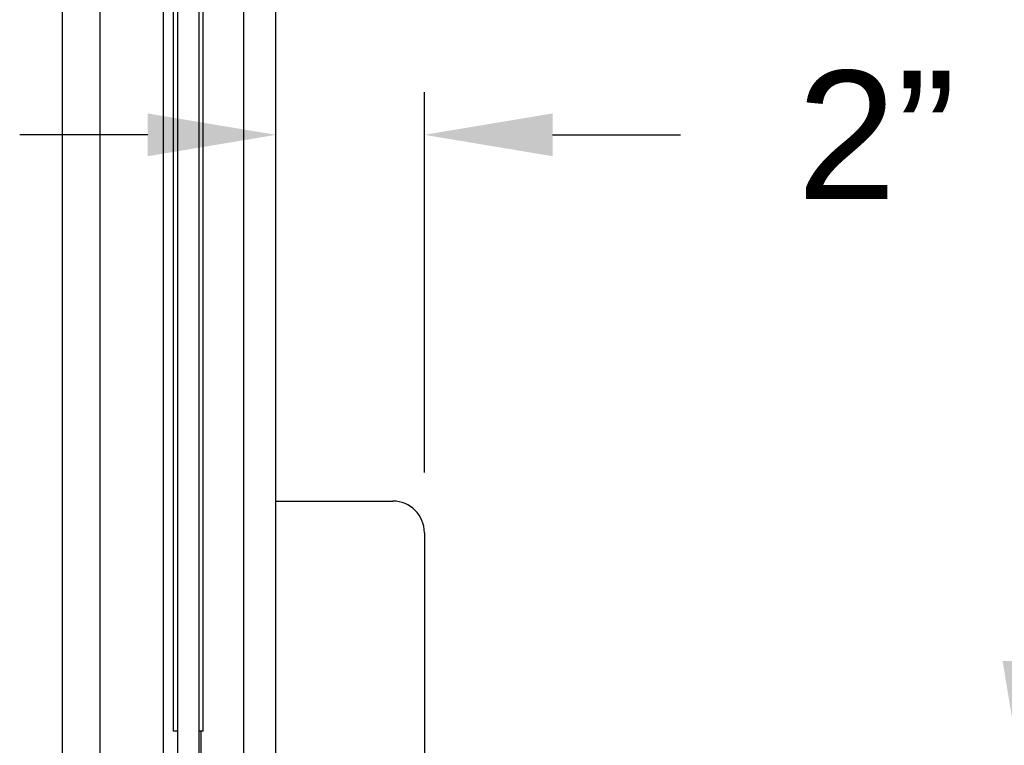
# Model space of a CAD drawing. Header units: inches. Extents: x 144.9 to 238.4, y 214.8 to 247.7.
# Tile 198 of 256: x 187.102 to 187.822, y 220.917 to 221.448. Entities that reach past the tile are written whole.
import ezdxf

# ---------------------------------------------------------------- set-up
doc = ezdxf.new("R2010")
doc.units = ezdxf.units.IN
doc.header["$LTSCALE"] = 0.25
doc.header["$MEASUREMENT"] = 0
doc.layers.add('ANNOTATIONS', color=1, linetype='Continuous')
doc.layers.add('MOTOR RH', color=7, linetype='Continuous')
doc.styles.add('ARIAL', font='arial.ttf', dxfattribs={"height": 0.09375})
doc.dimstyles.new('STANDARD$0', dxfattribs={"dimtxt": 0.09375, "dimasz": 0.09375, "dimexe": 0.03125, "dimexo": 0.046875, "dimgap": 0.09, "dimtad": 0, "dimtih": 1, "dimtoh": 1, "dimdec": 4, "dimzin": 0, "dimdsep": 46, "dimtxsty": 'ARIAL', "dimcen": 0.09, "dimadec": 0, "dimazin": 0, "dimtfac": 1, "dimtdec": 4, "dimtofl": 0, "dimtmove": 0, "dimatfit": 1, "dimfxl": 1, "dimtolj": 1, "dimtzin": 0, "dimarcsym": 0})

# ---------------------------------------------------------------- blocks, each defined once
blk = doc.blocks.new('*D61')
at = {"layer": 'ANNOTATIONS', "color": 0, "lineweight": -2, "transparency": 16777216}
for p, q in [((187.83677, 220.97917), (187.83677, 221.07292)), ((187.37083, 220.88542), (187.86802, 220.88542)), ((187.33861, 220.30642), (187.86802, 220.30642)), ((187.83677, 220.21267), (187.83677, 220.11892))]:
    blk.add_line(p, q, dxfattribs=at)
at = {"layer": 'ANNOTATIONS', "color": 0, "transparency": 16777216}
for points in [[(187.82114, 220.97917), (187.85239, 220.97917), (187.83677, 220.88542)], [(187.82114, 220.21267), (187.85239, 220.21267), (187.83677, 220.30642)]]:
    blk.add_solid(points, dxfattribs=at)
at = {"layer": 'defpoints', "color": 0, "transparency": 16777216}
for p in [(187.32395, 220.88542), (187.83677, 220.88542), (187.29173, 220.30642)]:
    blk.add_point(p, dxfattribs=at)
at = {"layer": 'ANNOTATIONS', "color": 0, "transparency": 16777216, "insert": (187.83677, 220.59199), "char_height": 0.09375, "attachment_point": 5, "style": 'ARIAL'}
blk.add_mtext('\\A1;4 1/2"\\PPHOTOEYE', dxfattribs=at)
blk = doc.blocks.new('*D67')
at = {"layer": 'ANNOTATIONS', "color": 0, "lineweight": -2, "transparency": 16777216}
for p, q in [((187.37083, 222.1369), (188.5836, 222.1369)), ((188.55235, 222.04315), (188.55235, 221.44579)), ((188.55235, 220.40017), (188.55235, 221.01215)), ((187.33861, 220.30642), (188.5836, 220.30642))]:
    blk.add_line(p, q, dxfattribs=at)
at = {"layer": 'ANNOTATIONS', "color": 0, "transparency": 16777216}
for points in [[(188.53673, 222.04315), (188.56798, 222.04315), (188.55235, 222.1369)], [(188.53673, 220.40017), (188.56798, 220.40017), (188.55235, 220.30642)]]:
    blk.add_solid(points, dxfattribs=at)
at = {"layer": 'defpoints', "color": 0, "transparency": 16777216}
for p in [(187.32395, 222.1369), (188.55235, 222.1369), (187.29173, 220.30642)]:
    blk.add_point(p, dxfattribs=at)
at = {"layer": 'ANNOTATIONS', "color": 0, "transparency": 16777216, "insert": (188.55235, 221.22897), "char_height": 0.09375, "attachment_point": 5, "style": 'ARIAL'}
blk.add_mtext('\\A1;51"\\PPHOTOEYE', dxfattribs=at)
blk = doc.blocks.new('*D62')
at = {"layer": 'ANNOTATIONS', "color": 0, "lineweight": -2, "transparency": 16777216}
for p, q in [((187.28929, 221.14289), (187.28929, 221.39524)), ((187.398, 221.11689), (187.398, 221.39524)), ((187.19554, 221.36399), (187.10179, 221.36399)), ((187.49175, 221.36399), (187.5855, 221.36399))]:
    blk.add_line(p, q, dxfattribs=at)
at = {"layer": 'ANNOTATIONS', "color": 0, "transparency": 16777216}
for points in [[(187.19554, 221.37961), (187.19554, 221.34836), (187.28929, 221.36399)], [(187.49175, 221.37961), (187.49175, 221.34836), (187.398, 221.36399)]]:
    blk.add_solid(points, dxfattribs=at)
at = {"layer": 'defpoints', "color": 0, "transparency": 16777216}
for p in [(187.28929, 221.36399), (187.28929, 221.09602), (187.398, 221.07002)]:
    blk.add_point(p, dxfattribs=at)
at = {"layer": 'ANNOTATIONS', "color": 0, "transparency": 16777216, "insert": (187.72887, 221.36399), "char_height": 0.09375, "attachment_point": 5, "style": 'ARIAL'}
blk.add_mtext('\\A1;2”', dxfattribs=at)
blk = doc.blocks.new('*D37')
at = {"layer": 'ANNOTATIONS', "color": 0, "lineweight": -2, "transparency": 16777216}
for p, q in [((187.62884, 224.15206), (189.46439, 224.15206)), ((189.43314, 224.05831), (189.43314, 222.44667)), ((189.43314, 220.40017), (189.43314, 222.01181)), ((187.38304, 220.30642), (189.46439, 220.30642))]:
    blk.add_line(p, q, dxfattribs=at)
at = {"layer": 'ANNOTATIONS', "color": 0, "transparency": 16777216}
for points in [[(189.41751, 224.05831), (189.44876, 224.05831), (189.43314, 224.15206)], [(189.41751, 220.40017), (189.44876, 220.40017), (189.43314, 220.30642)]]:
    blk.add_solid(points, dxfattribs=at)
at = {"layer": 'defpoints', "color": 0, "transparency": 16777216}
for p in [(187.58196, 224.15206), (189.43314, 224.15206), (187.33616, 220.30642)]:
    blk.add_point(p, dxfattribs=at)
at = {"layer": 'ANNOTATIONS', "color": 0, "transparency": 16777216, "insert": (189.43314, 222.22924), "char_height": 0.09375, "attachment_point": 5, "style": 'ARIAL'}
blk.add_mtext('\\A1;OPENING\\P HEIGHT', dxfattribs=at)

msp = doc.modelspace()

# ---------------------------------------------------------------- linework, layer by layer
at = {"layer": 'MOTOR RH'}
for p, q in [((187.21741, 220.45897), (187.21741, 224.98617)), ((187.23304, 220.32316), (187.23304, 224.98611)), ((187.21429, 220.92772), (187.21429, 224.56053)), ((187.23616, 220.92772), (187.23616, 224.56053)), ((187.13304, 220.62289), (187.13304, 224.30643)), ((187.16038, 224.27486), (187.16038, 220.68186)), ((187.20704, 220.78222), (187.20704, 224.27486)), ((187.26585, 220.67776), (187.26585, 224.06424)), ((187.28929, 220.7008), (187.28929, 224.05873)), ((187.28929, 221.09602), (187.3749, 221.09602)), ((187.398, 221.07292), (187.398, 220.69792)), ((187.21741, 220.92772), (187.21429, 220.92772)), ((187.23616, 220.92772), (187.23304, 220.92772)), ((187.2346, 220.85691), (187.2346, 220.92772))]:
    msp.add_line(p, q, dxfattribs=at)
msp.add_arc((187.3749, 221.07292), 0.0231, 0, 90, dxfattribs=at)

# ---------------------------------------------------------------- dimensions: what is measured, and where the dimension line sits
at = {"layer": 'ANNOTATIONS'}
dim = msp.add_linear_dim(base=(189.43314, 224.15206), p1=(187.33616, 220.30642), p2=(187.58196, 224.15206), angle=90, text='OPENING\\P HEIGHT', dimstyle='STANDARD$0', dxfattribs=at)
dim.commit()
dim.dimension.update_dxf_attribs({"geometry": '*D37', "text_midpoint": (189.43314, 222.22924)})
for base, p2, text, picture, middle in [((188.55235, 222.1369), (187.32395, 222.1369), '51"\\PPHOTOEYE', '*D67', (188.55235, 221.22897)), ((187.83677, 220.88542), (187.32395, 220.88542), '4 1/2"\\PPHOTOEYE', '*D61', (187.83677, 220.59199))]:
    dim = msp.add_linear_dim(base=base, p1=(187.29173, 220.30642), p2=p2, angle=90, text=text, dimstyle='STANDARD$0', dxfattribs=at)
    dim.commit()
    dim.dimension.update_dxf_attribs({"geometry": picture, "text_midpoint": middle, "dimtype": 160})
dim = msp.add_linear_dim(base=(187.28929, 221.36399), p1=(187.398, 221.07002), p2=(187.28929, 221.09602), text='2”', dimstyle='STANDARD$0', dxfattribs=at)
dim.commit()
dim.dimension.update_dxf_attribs({"geometry": '*D62', "text_midpoint": (187.72887, 221.36399), "dimtype": 160})

doc.saveas('drawing.dxf')
